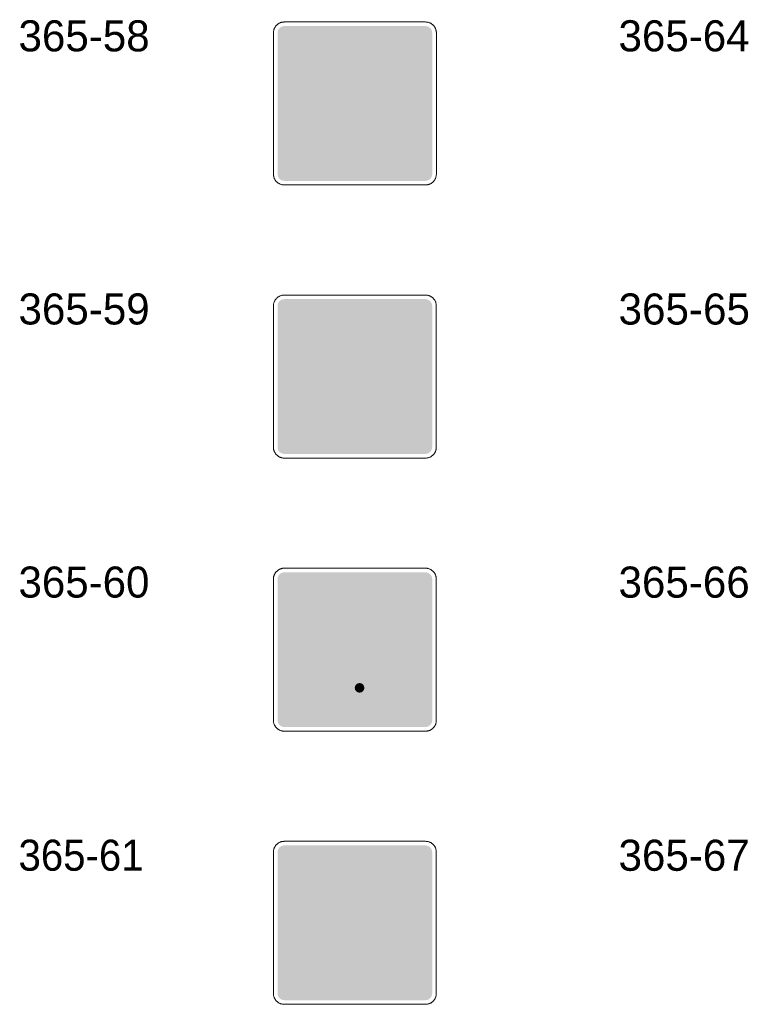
# Model space of a CAD drawing. Header units: millimetres. Extents: x 27 to 616, y -913 to 238.
# Tile 2 of 38: x 195 to 294, y -913 to -779. Entities that reach past the tile are written whole.
import ezdxf
from ezdxf.enums import TextEntityAlignment as Align

# ---------------------------------------------------------------- set-up
doc = ezdxf.new("R2010")
doc.units = ezdxf.units.MM
doc.header["$LTSCALE"] = 5
doc.linetypes.add('AUSGEZOGEN', pattern=[0])
doc.layers.add('Ebene_1', color=7, linetype='Continuous', true_color=0x000000)
doc.layers.add('Layer13', color=5, linetype='Continuous', true_color=0x0000ff)
doc.styles.add('Arial', font='arial.ttf')

msp = doc.modelspace()

# ---------------------------------------------------------------- hatches: boundary and pattern name
at = {"layer": 'Ebene_1', "linetype": 'AUSGEZOGEN', "lineweight": 18, "true_color": 0xfffffe}
for points in [[(233.5, -783.45), (248.2, -783.45), (248.2, -798.15), (233.5, -798.15)], [(233.5, -820.4), (248.2, -820.4), (248.2, -835.1), (233.5, -835.1)], [(233.5, -857.35), (248.2, -857.35), (248.2, -872.05), (233.5, -872.05)], [(240.85, -863.99), (239.27, -863.99), (240.85, -861.68), (242.43, -863.99)], [(238.88, -869.54), (238.8, -869.46), (238.8, -866.53), (238.88, -866.44), (240.18, -866.44), (240.26, -866.53), (240.26, -869.46), (240.18, -869.54)], [(242.14, -867.5), (242.05, -867.42), (242.05, -866.53), (242.14, -866.44), (244.01, -866.44), (244.09, -866.53), (244.09, -867.42), (244.01, -867.5)], [(233.5, -894.3), (248.2, -894.3), (248.2, -909), (233.5, -909)]]:
    msp.add_hatch(color=7, dxfattribs=at).paths.add_polyline_path(points, flags=0)
at = {"layer": 'Ebene_1', "linetype": 'AUSGEZOGEN', "lineweight": 18, "true_color": 0x000000}
for points in [[(236.88, -793.55), (235.5, -788.04), (236.39, -788.04), (237.28, -791.98), (238.36, -788.04), (238.95, -788.04), (240.03, -791.98), (240.92, -788.04), (241.8, -788.04), (240.43, -793.55), (239.69, -793.55), (238.65, -789.57), (237.62, -793.55)], [(246.2, -791.98), (246.11, -792.32), (245.96, -792.63), (245.77, -792.91), (245.53, -793.14), (245.25, -793.34), (244.95, -793.48), (244.61, -793.57), (244.26, -793.6), (243.87, -793.56), (243.5, -793.45), (243.16, -793.27), (242.87, -793.03), (242.63, -792.74), (242.45, -792.4), (242.34, -792.03), (242.3, -791.64), (242.3, -789.96), (242.34, -789.57), (242.45, -789.2), (242.63, -788.86), (242.87, -788.57), (243.16, -788.33), (243.5, -788.15), (243.87, -788.03), (244.26, -787.99), (244.61, -788.02), (244.95, -788.11), (245.25, -788.26), (245.53, -788.45), (245.77, -788.69), (245.96, -788.97), (246.11, -789.28), (246.2, -789.62), (245.34, -789.62), (245.18, -789.3), (244.93, -789.05), (244.62, -788.89), (244.26, -788.83), (244.04, -788.85), (243.82, -788.92), (243.63, -789.02), (243.46, -789.16), (243.33, -789.33), (243.22, -789.52), (243.16, -789.73), (243.13, -789.96), (243.13, -791.64), (243.16, -791.86), (243.22, -792.08), (243.33, -792.27), (243.46, -792.44), (243.63, -792.57), (243.82, -792.68), (244.04, -792.75), (244.26, -792.77), (244.62, -792.71), (244.93, -792.55), (245.18, -792.3), (245.34, -791.98)], [(236.19, -834.12), (236.19, -829.46), (237.66, -821.38), (239.13, -829.22), (244.77, -829.22), (245.75, -831.67), (245.75, -834.12)], [(240.85, -864.26), (244.93, -864.26), (244.93, -863.99), (244.39, -863.99), (241.01, -859.05), (241.4, -858.49), (241.17, -858.34), (240.85, -858.81), (240.52, -858.34), (240.3, -858.49), (240.68, -859.05), (237.31, -863.99), (236.77, -863.99), (236.77, -864.26)], [(236.77, -869.86), (236.77, -869.54), (238.1, -869.54), (237.75, -867.86), (237.75, -867.83), (237.75, -867.8), (238.08, -865.93), (238.13, -865.83), (238.24, -865.79), (244.44, -865.79), (244.55, -865.83), (244.6, -865.93), (244.93, -867.8), (244.93, -867.83), (244.93, -867.86), (244.6, -869.73), (244.55, -869.82), (244.44, -869.86), (242.3, -869.86), (242.23, -869.55), (242.06, -869.29), (241.8, -869.11), (241.49, -869.05), (241.17, -869.11), (240.91, -869.29), (240.74, -869.55), (240.67, -869.86)], [(242.14, -869.86), (242.08, -870.12), (241.95, -870.32), (241.74, -870.46), (241.48, -870.51), (241.23, -870.46), (241.02, -870.32), (240.88, -870.12), (240.83, -869.86), (240.88, -869.61), (241.02, -869.4), (241.23, -869.26), (241.48, -869.21), (241.74, -869.26), (241.95, -869.4), (242.08, -869.61)], [(242.56, -897.73), (242.53, -898.07), (242.43, -898.4), (242.27, -898.69), (242.06, -898.94), (241.81, -899.15), (241.52, -899.31), (241.19, -899.41), (240.85, -899.44), (240.5, -899.41), (240.18, -899.31), (239.89, -899.15), (239.64, -898.94), (239.43, -898.69), (239.27, -898.4), (239.17, -898.07), (239.13, -897.73), (239.17, -897.38), (239.27, -897.06), (239.43, -896.77), (239.64, -896.52), (239.89, -896.31), (240.18, -896.15), (240.5, -896.05), (240.85, -896.01), (241.19, -896.05), (241.52, -896.15), (241.81, -896.31), (242.06, -896.52), (242.27, -896.77), (242.43, -897.06), (242.53, -897.38)], [(237.66, -907.53), (244.03, -907.53), (244.03, -907.04), (243.05, -907.04), (242.86, -907), (242.71, -906.9), (242.6, -906.74), (242.56, -906.55), (242.56, -900.42), (238.15, -900.42), (238.15, -900.91), (238.64, -900.91), (238.83, -900.95), (238.99, -901.06), (239.1, -901.21), (239.13, -901.4), (239.13, -906.55), (239.1, -906.74), (238.99, -906.9), (238.83, -907), (238.64, -907.04), (237.66, -907.04)]]:
    msp.add_hatch(color=18, dxfattribs=at).paths.add_polyline_path(points, flags=0)
at = {"layer": 'Layer13', "linetype": 'AUSGEZOGEN', "lineweight": 18, "true_color": 0x0000ff}
for points in [[(231.3, -801.27), (230.94, -801.2), (230.65, -801), (230.45, -800.71), (230.38, -800.35), (230.38, -781.24), (230.45, -780.89), (230.65, -780.59), (230.94, -780.4), (231.3, -780.32), (250.41, -780.32), (250.77, -780.4), (251.06, -780.59), (251.26, -780.89), (251.33, -781.24), (251.33, -800.35), (251.26, -800.71), (251.06, -801), (250.77, -801.2), (250.41, -801.27)], [(231.29, -838.22), (230.94, -838.15), (230.64, -837.95), (230.45, -837.66), (230.38, -837.3), (230.38, -818.19), (230.45, -817.84), (230.64, -817.54), (230.94, -817.35), (231.29, -817.27), (250.4, -817.27), (250.76, -817.35), (251.05, -817.54), (251.25, -817.84), (251.32, -818.19), (251.32, -837.3), (251.25, -837.66), (251.05, -837.95), (250.76, -838.15), (250.4, -838.22)], [(231.29, -875.17), (230.94, -875.1), (230.64, -874.9), (230.45, -874.61), (230.38, -874.25), (230.38, -855.14), (230.45, -854.79), (230.64, -854.49), (230.94, -854.3), (231.29, -854.22), (250.4, -854.22), (250.76, -854.3), (251.05, -854.49), (251.25, -854.79), (251.32, -855.14), (251.32, -874.25), (251.25, -874.61), (251.05, -874.9), (250.76, -875.1), (250.4, -875.17)], [(231.29, -912.12), (230.94, -912.05), (230.64, -911.85), (230.45, -911.56), (230.38, -911.2), (230.38, -892.09), (230.45, -891.74), (230.64, -891.44), (230.94, -891.25), (231.29, -891.17), (250.4, -891.17), (250.76, -891.25), (251.05, -891.44), (251.25, -891.74), (251.32, -892.09), (251.32, -911.2), (251.25, -911.56), (251.05, -911.85), (250.76, -912.05), (250.4, -912.12)]]:
    msp.add_hatch(color=5, dxfattribs=at).paths.add_polyline_path(points, flags=0)

# ---------------------------------------------------------------- linework, layer by layer
at = {"layer": 'Ebene_1', "color": 18, "linetype": 'AUSGEZOGEN', "lineweight": 18, "true_color": 0x000000}
for p, q in [((231.3, -779.77), (250.41, -779.77)), ((229.83, -800.35), (229.83, -781.24)), ((251.88, -781.24), (251.88, -800.35)), ((250.41, -801.82), (231.3, -801.82)), ((231.29, -816.72), (250.4, -816.72)), ((229.82, -837.3), (229.82, -818.19)), ((251.87, -818.19), (251.87, -837.3)), ((250.4, -838.77), (231.29, -838.77)), ((231.29, -853.67), (250.4, -853.67)), ((229.82, -874.25), (229.82, -855.14)), ((251.87, -855.14), (251.87, -874.25)), ((250.4, -875.72), (231.29, -875.72)), ((231.29, -890.62), (250.4, -890.62)), ((229.82, -911.2), (229.82, -892.09)), ((251.87, -892.09), (251.87, -911.2)), ((250.4, -912.67), (231.29, -912.67))]:
    msp.add_line(p, q, dxfattribs=at)
for points in [[(229.83, -781.24), (229.83, -781.17), (229.84, -781.09), (229.84, -781.02), (229.86, -780.95), (229.87, -780.88), (229.89, -780.81), (229.92, -780.74), (229.94, -780.67), (229.97, -780.61), (230.01, -780.54), (230.04, -780.48), (230.08, -780.42), (230.12, -780.36), (230.16, -780.31), (230.21, -780.25), (230.26, -780.2), (230.31, -780.16), (230.36, -780.11), (230.42, -780.07), (230.48, -780.02), (230.54, -779.99), (230.6, -779.95), (230.66, -779.92), (230.73, -779.89), (230.79, -779.86), (230.86, -779.84), (230.93, -779.82), (231, -779.8), (231.07, -779.79), (231.15, -779.78), (231.22, -779.78), (231.3, -779.77)], [(250.41, -779.77), (250.48, -779.78), (250.56, -779.78), (250.63, -779.79), (250.71, -779.8), (250.78, -779.82), (250.85, -779.84), (250.91, -779.86), (250.98, -779.89), (251.05, -779.92), (251.11, -779.95), (251.17, -779.99), (251.23, -780.02), (251.29, -780.07), (251.34, -780.11), (251.4, -780.16), (251.45, -780.2), (251.5, -780.25), (251.54, -780.31), (251.59, -780.36), (251.63, -780.42), (251.67, -780.48), (251.7, -780.54), (251.73, -780.61), (251.76, -780.67), (251.79, -780.74), (251.81, -780.81), (251.83, -780.88), (251.85, -780.95), (251.86, -781.02), (251.87, -781.09), (251.88, -781.17), (251.88, -781.24)], [(231.3, -801.82), (231.22, -801.82), (231.15, -801.82), (231.07, -801.81), (231, -801.79), (230.93, -801.78), (230.86, -801.76), (230.79, -801.73), (230.73, -801.71), (230.66, -801.68), (230.6, -801.65), (230.54, -801.61), (230.48, -801.57), (230.42, -801.53), (230.36, -801.49), (230.31, -801.44), (230.26, -801.39), (230.21, -801.34), (230.16, -801.29), (230.12, -801.23), (230.08, -801.18), (230.04, -801.12), (230.01, -801.05), (229.97, -800.99), (229.94, -800.93), (229.92, -800.86), (229.89, -800.79), (229.87, -800.72), (229.86, -800.65), (229.84, -800.58), (229.84, -800.5), (229.83, -800.43), (229.83, -800.35)], [(251.88, -800.35), (251.88, -800.43), (251.87, -800.5), (251.86, -800.58), (251.85, -800.65), (251.83, -800.72), (251.81, -800.79), (251.79, -800.86), (251.76, -800.93), (251.73, -800.99), (251.7, -801.05), (251.67, -801.12), (251.63, -801.18), (251.59, -801.23), (251.54, -801.29), (251.5, -801.34), (251.45, -801.39), (251.4, -801.44), (251.34, -801.49), (251.29, -801.53), (251.23, -801.57), (251.17, -801.61), (251.11, -801.65), (251.05, -801.68), (250.98, -801.71), (250.91, -801.73), (250.85, -801.76), (250.78, -801.78), (250.71, -801.79), (250.63, -801.81), (250.56, -801.82), (250.48, -801.82), (250.41, -801.82)], [(229.82, -818.19), (229.83, -818.12), (229.83, -818.04), (229.84, -817.97), (229.85, -817.9), (229.87, -817.83), (229.89, -817.76), (229.91, -817.69), (229.94, -817.62), (229.97, -817.56), (230, -817.49), (230.04, -817.43), (230.07, -817.37), (230.12, -817.31), (230.16, -817.26), (230.21, -817.21), (230.25, -817.15), (230.31, -817.11), (230.36, -817.06), (230.41, -817.02), (230.47, -816.97), (230.53, -816.94), (230.59, -816.9), (230.66, -816.87), (230.72, -816.84), (230.79, -816.81), (230.86, -816.79), (230.93, -816.77), (231, -816.75), (231.07, -816.74), (231.14, -816.73), (231.22, -816.73), (231.29, -816.72)], [(250.4, -816.72), (250.48, -816.73), (250.56, -816.73), (250.63, -816.74), (250.7, -816.75), (250.77, -816.77), (250.84, -816.79), (250.91, -816.81), (250.98, -816.84), (251.04, -816.87), (251.11, -816.9), (251.17, -816.94), (251.23, -816.97), (251.28, -817.02), (251.34, -817.06), (251.39, -817.11), (251.44, -817.15), (251.49, -817.21), (251.54, -817.26), (251.58, -817.31), (251.62, -817.37), (251.66, -817.43), (251.7, -817.49), (251.73, -817.56), (251.76, -817.62), (251.79, -817.69), (251.81, -817.76), (251.83, -817.83), (251.85, -817.9), (251.86, -817.97), (251.87, -818.04), (251.87, -818.12), (251.87, -818.19)], [(231.29, -838.77), (231.22, -838.77), (231.14, -838.77), (231.07, -838.76), (231, -838.74), (230.93, -838.73), (230.86, -838.71), (230.79, -838.69), (230.72, -838.66), (230.66, -838.63), (230.59, -838.6), (230.53, -838.56), (230.47, -838.52), (230.41, -838.48), (230.36, -838.44), (230.31, -838.39), (230.25, -838.34), (230.21, -838.29), (230.16, -838.24), (230.12, -838.18), (230.07, -838.13), (230.04, -838.07), (230, -838), (229.97, -837.94), (229.94, -837.88), (229.91, -837.81), (229.89, -837.74), (229.87, -837.67), (229.85, -837.6), (229.84, -837.53), (229.83, -837.45), (229.83, -837.38), (229.82, -837.3)], [(251.87, -837.3), (251.87, -837.38), (251.87, -837.45), (251.86, -837.53), (251.85, -837.6), (251.83, -837.67), (251.81, -837.74), (251.79, -837.81), (251.76, -837.88), (251.73, -837.94), (251.7, -838), (251.66, -838.07), (251.62, -838.13), (251.58, -838.18), (251.54, -838.24), (251.49, -838.29), (251.44, -838.34), (251.39, -838.39), (251.34, -838.44), (251.28, -838.48), (251.23, -838.52), (251.17, -838.56), (251.11, -838.6), (251.04, -838.63), (250.98, -838.66), (250.91, -838.69), (250.84, -838.71), (250.77, -838.73), (250.7, -838.74), (250.63, -838.76), (250.56, -838.77), (250.48, -838.77), (250.4, -838.77)], [(229.82, -855.14), (229.83, -855.07), (229.83, -854.99), (229.84, -854.92), (229.85, -854.85), (229.87, -854.78), (229.89, -854.71), (229.91, -854.64), (229.94, -854.57), (229.97, -854.51), (230, -854.44), (230.04, -854.38), (230.07, -854.32), (230.12, -854.26), (230.16, -854.21), (230.21, -854.16), (230.25, -854.1), (230.31, -854.06), (230.36, -854.01), (230.41, -853.97), (230.47, -853.92), (230.53, -853.89), (230.59, -853.85), (230.66, -853.82), (230.72, -853.79), (230.79, -853.76), (230.86, -853.74), (230.93, -853.72), (231, -853.7), (231.07, -853.69), (231.14, -853.68), (231.22, -853.68), (231.29, -853.67)], [(250.4, -853.67), (250.48, -853.68), (250.56, -853.68), (250.63, -853.69), (250.7, -853.7), (250.77, -853.72), (250.84, -853.74), (250.91, -853.76), (250.98, -853.79), (251.04, -853.82), (251.11, -853.85), (251.17, -853.89), (251.23, -853.92), (251.28, -853.97), (251.34, -854.01), (251.39, -854.06), (251.44, -854.1), (251.49, -854.16), (251.54, -854.21), (251.58, -854.26), (251.62, -854.32), (251.66, -854.38), (251.7, -854.44), (251.73, -854.51), (251.76, -854.57), (251.79, -854.64), (251.81, -854.71), (251.83, -854.78), (251.85, -854.85), (251.86, -854.92), (251.87, -854.99), (251.87, -855.07), (251.87, -855.14)], [(231.29, -875.72), (231.22, -875.72), (231.14, -875.72), (231.07, -875.71), (231, -875.69), (230.93, -875.68), (230.86, -875.66), (230.79, -875.64), (230.72, -875.61), (230.66, -875.58), (230.59, -875.55), (230.53, -875.51), (230.47, -875.47), (230.41, -875.43), (230.36, -875.39), (230.31, -875.34), (230.25, -875.29), (230.21, -875.24), (230.16, -875.19), (230.12, -875.13), (230.07, -875.08), (230.04, -875.02), (230, -874.95), (229.97, -874.89), (229.94, -874.83), (229.91, -874.76), (229.89, -874.69), (229.87, -874.62), (229.85, -874.55), (229.84, -874.48), (229.83, -874.4), (229.83, -874.33), (229.82, -874.25)], [(251.87, -874.25), (251.87, -874.33), (251.87, -874.4), (251.86, -874.48), (251.85, -874.55), (251.83, -874.62), (251.81, -874.69), (251.79, -874.76), (251.76, -874.83), (251.73, -874.89), (251.7, -874.95), (251.66, -875.02), (251.62, -875.08), (251.58, -875.13), (251.54, -875.19), (251.49, -875.24), (251.44, -875.29), (251.39, -875.34), (251.34, -875.39), (251.28, -875.43), (251.23, -875.47), (251.17, -875.51), (251.11, -875.55), (251.04, -875.58), (250.98, -875.61), (250.91, -875.64), (250.84, -875.66), (250.77, -875.68), (250.7, -875.69), (250.63, -875.71), (250.56, -875.72), (250.48, -875.72), (250.4, -875.72)], [(229.82, -892.09), (229.83, -892.02), (229.83, -891.94), (229.84, -891.87), (229.85, -891.8), (229.87, -891.73), (229.89, -891.66), (229.91, -891.59), (229.94, -891.52), (229.97, -891.46), (230, -891.39), (230.04, -891.33), (230.07, -891.27), (230.12, -891.21), (230.16, -891.16), (230.21, -891.11), (230.25, -891.05), (230.31, -891.01), (230.36, -890.96), (230.41, -890.92), (230.47, -890.87), (230.53, -890.84), (230.59, -890.8), (230.66, -890.77), (230.72, -890.74), (230.79, -890.71), (230.86, -890.69), (230.93, -890.67), (231, -890.65), (231.07, -890.64), (231.14, -890.63), (231.22, -890.63), (231.29, -890.62)], [(250.4, -890.62), (250.48, -890.63), (250.56, -890.63), (250.63, -890.64), (250.7, -890.65), (250.77, -890.67), (250.84, -890.69), (250.91, -890.71), (250.98, -890.74), (251.04, -890.77), (251.11, -890.8), (251.17, -890.84), (251.23, -890.87), (251.28, -890.92), (251.34, -890.96), (251.39, -891.01), (251.44, -891.05), (251.49, -891.11), (251.54, -891.16), (251.58, -891.21), (251.62, -891.27), (251.66, -891.33), (251.7, -891.39), (251.73, -891.46), (251.76, -891.52), (251.79, -891.59), (251.81, -891.66), (251.83, -891.73), (251.85, -891.8), (251.86, -891.87), (251.87, -891.94), (251.87, -892.02), (251.87, -892.09)], [(231.29, -912.67), (231.22, -912.67), (231.14, -912.67), (231.07, -912.66), (231, -912.64), (230.93, -912.63), (230.86, -912.61), (230.79, -912.59), (230.72, -912.56), (230.66, -912.53), (230.59, -912.5), (230.53, -912.46), (230.47, -912.42), (230.41, -912.38), (230.36, -912.34), (230.31, -912.29), (230.25, -912.24), (230.21, -912.19), (230.16, -912.14), (230.12, -912.08), (230.07, -912.03), (230.04, -911.97), (230, -911.9), (229.97, -911.84), (229.94, -911.78), (229.91, -911.71), (229.89, -911.64), (229.87, -911.57), (229.85, -911.5), (229.84, -911.43), (229.83, -911.35), (229.83, -911.28), (229.82, -911.2)], [(251.87, -911.2), (251.87, -911.28), (251.87, -911.35), (251.86, -911.43), (251.85, -911.5), (251.83, -911.57), (251.81, -911.64), (251.79, -911.71), (251.76, -911.78), (251.73, -911.84), (251.7, -911.9), (251.66, -911.97), (251.62, -912.03), (251.58, -912.08), (251.54, -912.14), (251.49, -912.19), (251.44, -912.24), (251.39, -912.29), (251.34, -912.34), (251.28, -912.38), (251.23, -912.42), (251.17, -912.46), (251.11, -912.5), (251.04, -912.53), (250.98, -912.56), (250.91, -912.59), (250.84, -912.61), (250.77, -912.63), (250.7, -912.64), (250.63, -912.66), (250.56, -912.67), (250.48, -912.67), (250.4, -912.67)]]:
    msp.add_lwpolyline(points, dxfattribs=at)

# ---------------------------------------------------------------- texts
at = {"layer": 'Ebene_1', "color": 18, "linetype": 'AUSGEZOGEN', "lineweight": 18, "true_color": 0x000000, "style": 'Arial'}
for s, height, width, p, p2 in [('365-58', 4.201, 0.972382, (195.32, -783.75), (213.07, -783.75)), ('365-64', 4.206, 0.971001, (276.54, -783.75), (294.28, -783.75)), ('365-59', 4.201, 0.972382, (195.32, -820.7), (213.07, -820.7)), ('365-65', 4.206, 0.973533, (276.54, -820.71), (294.33, -820.71)), ('365-60', 4.201, 0.971001, (195.32, -857.65), (213.04, -857.65)), ('365-66', 4.206, 0.971922, (276.54, -857.66), (294.3, -857.66)), ('365-61', 4.201, 0.927503, (195.32, -894.6), (212.25, -894.6)), ('365-67', 4.206, 0.971692, (276.54, -894.61), (294.3, -894.61))]:
    msp.add_text(s, height=height, dxfattribs=dict(at, width=width)).set_placement(p, p2, align=Align.FIT)

doc.saveas('drawing.dxf')
